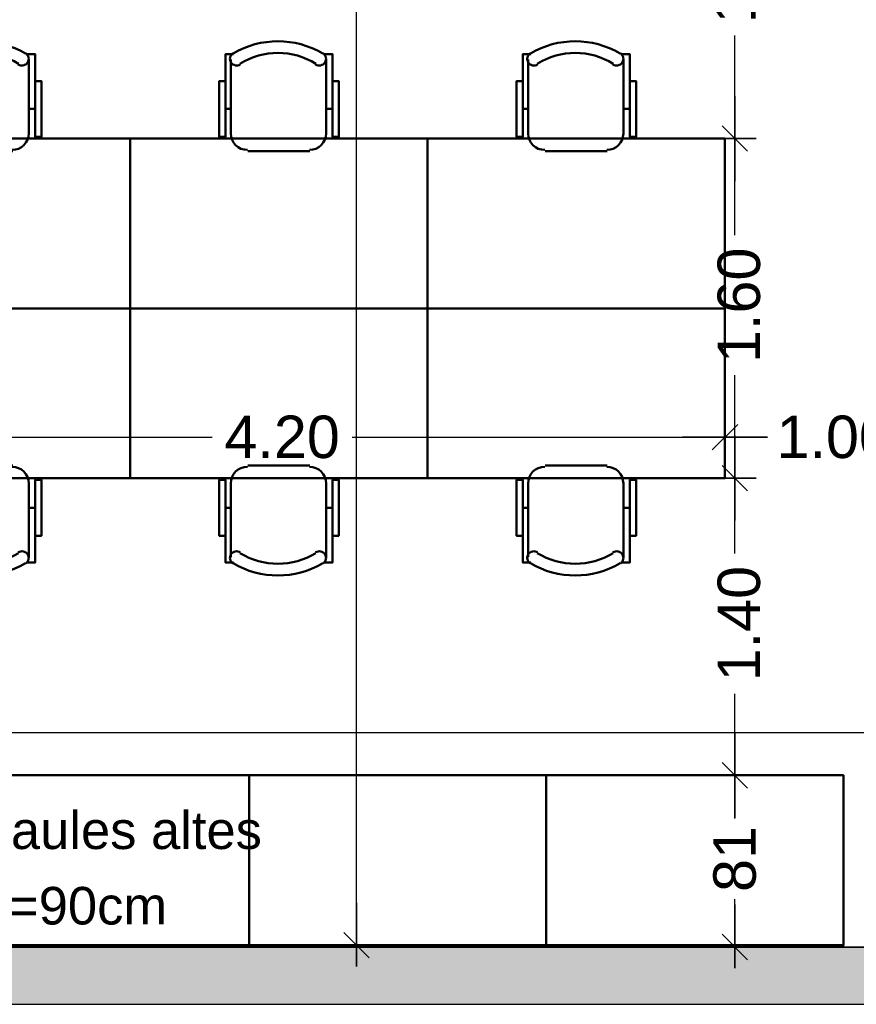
# Model space of a CAD drawing. Header units: metres. Extents: x -1 to 441, y -6 to 31.
# Tile 3 of 24: x 401.63 to 405.58, y 12.84 to 17.48. Entities that reach past the tile are written whole.
import ezdxf

# ---------------------------------------------------------------- set-up
doc = ezdxf.new("R2010")
doc.units = ezdxf.units.M
doc.header["$PDMODE"] = 65
doc.linetypes.add('CONTINUA', pattern=[0])
for name, color, linetype, lineweight in [('3D P4 MURS', 7, 'CONTINUA', 25), ('P4  SUPERFICI LLIURE', 7, 'CONTINUA', 25), ('P4 COTES', 7, 'CONTINUA', 25), ('P4 LOCAL', 7, 'CONTINUA', 25), ('P4 MOBLES', 7, 'CONTINUA', 25), ('P4 TEXT', 7, 'CONTINUA', 25)]:
    doc.layers.add(name, color=color, linetype=linetype, lineweight=lineweight)
doc.styles.add('ARIAL', font='arial.ttf')
doc.dimstyles.new('DIMSTYLE_2', dxfattribs={"dimtxt": 0.2, "dimasz": 0.2, "dimexe": 0, "dimexo": 1e-06, "dimgap": 0.1, "dimtad": 0, "dimrnd": 0.005, "dimzin": 4, "dimdsep": 46, "dimtxsty": 'ARIAL', "dimblk1": 'ALL_ML_STRICH', "dimblk2": 'ALL_ML_STRICH', "dimsah": 1, "dimcen": 0, "dimse1": 1, "dimse2": 1, "dimclrd": 2, "dimclre": 2, "dimclrt": 2, "dimadec": 0, "dimazin": 0, "dimtfac": 1, "dimtdec": 0, "dimtix": 1, "dimtmove": 2, "dimatfit": 3, "dimfxl": 0, "dimtzin": 0, "dimlwd": 0, "dimlwe": 35, "dimarcsym": 0})
doc.dimstyles.new('DIMSTYLE_3', dxfattribs={"dimtxt": 0.2, "dimasz": 0.2, "dimexe": 0, "dimexo": 1e-06, "dimgap": 0.1, "dimtad": 0, "dimrnd": 0.005, "dimzin": 4, "dimdsep": 46, "dimtxsty": 'ARIAL', "dimblk1": 'ALL_ML_STRICH', "dimblk2": 'ALL_ML_STRICH', "dimsah": 1, "dimcen": 0, "dimse1": 1, "dimse2": 1, "dimclrd": 2, "dimclre": 2, "dimclrt": 2, "dimadec": 0, "dimazin": 0, "dimtfac": 1, "dimtdec": 0, "dimtix": 1, "dimtmove": 2, "dimatfit": 3, "dimfxl": 0, "dimtzin": 0, "dimlwd": 0, "dimlwe": 35, "dimarcsym": 0})
doc.dimstyles.new('DIMSTYLE_8', dxfattribs={"dimtxt": 0.2, "dimasz": 0.2, "dimexe": 0, "dimexo": 1e-06, "dimgap": 0.1, "dimtad": 0, "dimdec": 0, "dimlfac": 100, "dimrnd": 0.5, "dimzin": 4, "dimdsep": 46, "dimtxsty": 'ARIAL', "dimblk1": 'ALL_ML_STRICH', "dimblk2": 'ALL_ML_STRICH', "dimsah": 1, "dimcen": 0, "dimse1": 1, "dimse2": 1, "dimclrd": 2, "dimclre": 2, "dimclrt": 2, "dimadec": 0, "dimazin": 0, "dimtfac": 1, "dimtdec": 0, "dimtix": 1, "dimtmove": 2, "dimatfit": 3, "dimfxl": 0, "dimtzin": 0, "dimlwd": 0, "dimlwe": 35, "dimarcsym": 0})

# ---------------------------------------------------------------- blocks, each defined once
blk = doc.blocks.new('OBJETO_COMPLEJO_24')
at = {"layer": 'P4 MOBLES', "color": 202, "linetype": 'CONTINUA', "lineweight": 50, "transparency": 33554687}
for p, q in [((402.629, 16.9408), (402.629, 17.2921)), ((403.0777, 17.2921), (403.0777, 16.9408)), ((402.6036, 17.0593), (402.629, 17.0593)), ((403.1074, 17.0593), (403.0777, 17.0593)), ((403.0015, 16.8603), (402.7094, 16.8603))]:
    blk.add_line(p, q, dxfattribs=at)
for points in [[(402.6036, 17.1905), (402.574, 17.1905), (402.574, 16.9281), (402.6036, 16.9281), (402.6036, 17.3175), (402.6417, 17.3175)], [(402.6382, 17.3219), (402.6333, 17.3178), (402.6294, 17.313), (402.6265, 17.3076), (402.6248, 17.3018), (402.6241, 17.2958), (402.6247, 17.2898), (402.6264, 17.2838), (402.6293, 17.2781), (402.6334, 17.2732), (402.6381, 17.2692), (402.6435, 17.2663), (402.6493, 17.2645), (402.6553, 17.2638), (402.6614, 17.2643), (402.6673, 17.2659), (402.673, 17.2688)], [(403.0282, 17.2688), (403.0339, 17.2659), (403.0399, 17.2643), (403.046, 17.2638), (403.052, 17.2645), (403.0578, 17.2663), (403.0631, 17.2692), (403.0679, 17.2732), (403.0719, 17.2781), (403.0749, 17.2838), (403.0766, 17.2898), (403.0771, 17.2958), (403.0765, 17.3018), (403.0747, 17.3076), (403.0719, 17.313), (403.068, 17.3178), (403.063, 17.3219)], [(403.1074, 17.1905), (403.137, 17.1905), (403.137, 16.9281), (403.1074, 16.9281), (403.1074, 17.3175), (403.065, 17.3175)], [(402.6284, 16.9442), (402.63, 16.9284), (402.6345, 16.9137), (402.6417, 16.9004), (402.6513, 16.8888), (402.6629, 16.8792), (402.6762, 16.872), (402.6909, 16.8675), (402.7067, 16.8659)], [(402.9988, 16.8659), (403.0146, 16.8675), (403.0293, 16.872), (403.0426, 16.8792), (403.0542, 16.8888), (403.0637, 16.9004), (403.0709, 16.9137), (403.0755, 16.9284), (403.0771, 16.9442)]]:
    blk.add_lwpolyline(points, dxfattribs=at)
blk.add_lwpolyline([(403.5561, 16.1195), (402.1549, 16.1195), (402.1549, 16.9196), (403.5561, 16.9196), (403.5561, 16.1195)], close=True, dxfattribs=at)
for centre, radius, start, end in [((402.8507, 16.9614), 0.4167, 59.5738, 120.4458), ((402.8507, 16.9826), 0.3405, 58.2581, 121.7649)]:
    blk.add_arc(centre, radius, start, end, dxfattribs=at)
blk = doc.blocks.new('OBJETO_COMPLEJO_25')
at = {"layer": 'P4 MOBLES', "color": 202, "linetype": 'CONTINUA', "lineweight": 50, "transparency": 33554687}
for p, q in [((403.0015, 15.3787), (402.7094, 15.3787)), ((402.629, 15.2983), (402.629, 14.9469)), ((403.0777, 14.9469), (403.0777, 15.2983)), ((402.6036, 15.1798), (402.629, 15.1798)), ((403.1074, 15.1798), (403.0777, 15.1798))]:
    blk.add_line(p, q, dxfattribs=at)
blk.add_lwpolyline([(403.5561, 16.1195), (402.1549, 16.1195), (402.1549, 15.3195), (403.5561, 15.3195), (403.5561, 16.1195)], close=True, dxfattribs=at)
for points in [[(402.6284, 15.2949), (402.63, 15.3107), (402.6345, 15.3254), (402.6417, 15.3387), (402.6513, 15.3503), (402.6629, 15.3598), (402.6762, 15.367), (402.6909, 15.3716), (402.7067, 15.3732)], [(402.9988, 15.3732), (403.0146, 15.3716), (403.0293, 15.367), (403.0426, 15.3598), (403.0542, 15.3503), (403.0637, 15.3387), (403.0709, 15.3254), (403.0755, 15.3107), (403.0771, 15.2949)], [(402.6036, 15.0485), (402.574, 15.0485), (402.574, 15.311), (402.6036, 15.311), (402.6036, 14.9215), (402.6417, 14.9215)], [(403.1074, 15.0485), (403.137, 15.0485), (403.137, 15.311), (403.1074, 15.311), (403.1074, 14.9215), (403.065, 14.9215)], [(402.6382, 14.9171), (402.6333, 14.9212), (402.6294, 14.926), (402.6265, 14.9314), (402.6248, 14.9372), (402.6241, 14.9432), (402.6247, 14.9493), (402.6264, 14.9553), (402.6293, 14.9609), (402.6334, 14.9659), (402.6381, 14.9698), (402.6435, 14.9727), (402.6493, 14.9746), (402.6553, 14.9753), (402.6614, 14.9748), (402.6673, 14.9731), (402.673, 14.9702)], [(403.0282, 14.9702), (403.0339, 14.9731), (403.0399, 14.9748), (403.046, 14.9753), (403.052, 14.9746), (403.0578, 14.9727), (403.0631, 14.9698), (403.0679, 14.9659), (403.0719, 14.9609), (403.0749, 14.9553), (403.0766, 14.9493), (403.0771, 14.9432), (403.0765, 14.9372), (403.0747, 14.9314), (403.0719, 14.926), (403.068, 14.9212), (403.063, 14.9171)]]:
    blk.add_lwpolyline(points, dxfattribs=at)
for centre, radius, start, end in [((402.8507, 15.2565), 0.3405, 238.2351, 301.7419), ((402.8507, 15.2777), 0.4167, 239.5542, 300.4262)]:
    blk.add_arc(centre, radius, start, end, dxfattribs=at)
blk = doc.blocks.new('OBJETO_COMPLEJO_26')
at = {"layer": 'P4 MOBLES', "color": 202, "linetype": 'CONTINUA', "lineweight": 50, "transparency": 33554687}
for p, q in [((401.2278, 16.9408), (401.2278, 17.2921)), ((401.6766, 17.2921), (401.6766, 16.9408)), ((401.2024, 17.0593), (401.2278, 17.0593)), ((401.7062, 17.0593), (401.6766, 17.0593)), ((401.6004, 16.8603), (401.3083, 16.8603))]:
    blk.add_line(p, q, dxfattribs=at)
for points in [[(401.2024, 17.1905), (401.1728, 17.1905), (401.1728, 16.9281), (401.2024, 16.9281), (401.2024, 17.3175), (401.2405, 17.3175)], [(401.237, 17.3219), (401.2321, 17.3178), (401.2282, 17.313), (401.2254, 17.3076), (401.2236, 17.3018), (401.223, 17.2958), (401.2235, 17.2898), (401.2252, 17.2838), (401.2282, 17.2781), (401.2322, 17.2732), (401.2369, 17.2692), (401.2423, 17.2663), (401.2481, 17.2645), (401.2541, 17.2638), (401.2602, 17.2643), (401.2662, 17.2659), (401.2718, 17.2688)], [(401.627, 17.2688), (401.6327, 17.2659), (401.6387, 17.2643), (401.6448, 17.2638), (401.6508, 17.2645), (401.6566, 17.2663), (401.6619, 17.2692), (401.6667, 17.2732), (401.6707, 17.2781), (401.6737, 17.2838), (401.6754, 17.2898), (401.6759, 17.2958), (401.6753, 17.3018), (401.6735, 17.3076), (401.6707, 17.313), (401.6668, 17.3178), (401.6618, 17.3219)], [(401.7062, 17.1905), (401.7358, 17.1905), (401.7358, 16.9281), (401.7062, 16.9281), (401.7062, 17.3175), (401.6639, 17.3175)], [(401.2272, 16.9442), (401.2288, 16.9284), (401.2333, 16.9137), (401.2406, 16.9004), (401.2501, 16.8888), (401.2617, 16.8792), (401.275, 16.872), (401.2897, 16.8675), (401.3055, 16.8659)], [(401.5976, 16.8659), (401.6134, 16.8675), (401.6281, 16.872), (401.6414, 16.8792), (401.653, 16.8888), (401.6625, 16.9004), (401.6698, 16.9137), (401.6743, 16.9284), (401.6759, 16.9442)]]:
    blk.add_lwpolyline(points, dxfattribs=at)
blk.add_lwpolyline([(402.1549, 16.1195), (400.7537, 16.1195), (400.7537, 16.9196), (402.1549, 16.9196), (402.1549, 16.1195)], close=True, dxfattribs=at)
for centre, radius, start, end in [((401.4495, 16.9614), 0.4167, 59.5738, 120.4458), ((401.4495, 16.9826), 0.3405, 58.2581, 121.7649)]:
    blk.add_arc(centre, radius, start, end, dxfattribs=at)
blk = doc.blocks.new('OBJETO_COMPLEJO_27')
at = {"layer": 'P4 MOBLES', "color": 202, "linetype": 'CONTINUA', "lineweight": 50, "transparency": 33554687}
for p, q in [((401.6004, 15.3787), (401.3083, 15.3787)), ((401.2278, 15.2983), (401.2278, 14.9469)), ((401.6766, 14.9469), (401.6766, 15.2983)), ((401.2024, 15.1798), (401.2278, 15.1798)), ((401.7062, 15.1798), (401.6766, 15.1798))]:
    blk.add_line(p, q, dxfattribs=at)
blk.add_lwpolyline([(402.1549, 16.1195), (400.7537, 16.1195), (400.7537, 15.3195), (402.1549, 15.3195), (402.1549, 16.1195)], close=True, dxfattribs=at)
for points in [[(401.2272, 15.2949), (401.2288, 15.3107), (401.2333, 15.3254), (401.2406, 15.3387), (401.2501, 15.3503), (401.2617, 15.3598), (401.275, 15.367), (401.2897, 15.3716), (401.3055, 15.3732)], [(401.5976, 15.3732), (401.6134, 15.3716), (401.6281, 15.367), (401.6414, 15.3598), (401.653, 15.3503), (401.6625, 15.3387), (401.6698, 15.3254), (401.6743, 15.3107), (401.6759, 15.2949)], [(401.2024, 15.0485), (401.1728, 15.0485), (401.1728, 15.311), (401.2024, 15.311), (401.2024, 14.9215), (401.2405, 14.9215)], [(401.7062, 15.0485), (401.7358, 15.0485), (401.7358, 15.311), (401.7062, 15.311), (401.7062, 14.9215), (401.6639, 14.9215)], [(401.237, 14.9171), (401.2321, 14.9212), (401.2282, 14.926), (401.2254, 14.9314), (401.2236, 14.9372), (401.223, 14.9432), (401.2235, 14.9493), (401.2252, 14.9553), (401.2282, 14.9609), (401.2322, 14.9659), (401.2369, 14.9698), (401.2423, 14.9727), (401.2481, 14.9746), (401.2541, 14.9753), (401.2602, 14.9748), (401.2662, 14.9731), (401.2718, 14.9702)], [(401.627, 14.9702), (401.6327, 14.9731), (401.6387, 14.9748), (401.6448, 14.9753), (401.6508, 14.9746), (401.6566, 14.9727), (401.6619, 14.9698), (401.6667, 14.9659), (401.6707, 14.9609), (401.6737, 14.9553), (401.6754, 14.9493), (401.6759, 14.9432), (401.6753, 14.9372), (401.6735, 14.9314), (401.6707, 14.926), (401.6668, 14.9212), (401.6618, 14.9171)]]:
    blk.add_lwpolyline(points, dxfattribs=at)
for centre, radius, start, end in [((401.4495, 15.2565), 0.3405, 238.2351, 301.7419), ((401.4495, 15.2777), 0.4167, 239.5542, 300.4262)]:
    blk.add_arc(centre, radius, start, end, dxfattribs=at)
blk = doc.blocks.new('OBJETO_COMPLEJO_28')
at = {"layer": 'P4 MOBLES', "color": 202, "linetype": 'CONTINUA', "lineweight": 50, "transparency": 33554687}
for p, q in [((404.0302, 16.9408), (404.0302, 17.2921)), ((404.4789, 17.2921), (404.4789, 16.9408)), ((404.0048, 17.0593), (404.0302, 17.0593)), ((404.5085, 17.0593), (404.4789, 17.0593)), ((404.4027, 16.8603), (404.1106, 16.8603))]:
    blk.add_line(p, q, dxfattribs=at)
for points in [[(404.0048, 17.1905), (403.9752, 17.1905), (403.9752, 16.9281), (404.0048, 16.9281), (404.0048, 17.3175), (404.0429, 17.3175)], [(404.0394, 17.3219), (404.0345, 17.3178), (404.0306, 17.313), (404.0277, 17.3076), (404.0259, 17.3018), (404.0253, 17.2958), (404.0258, 17.2898), (404.0276, 17.2838), (404.0305, 17.2781), (404.0345, 17.2732), (404.0393, 17.2692), (404.0447, 17.2663), (404.0504, 17.2645), (404.0565, 17.2638), (404.0625, 17.2643), (404.0685, 17.2659), (404.0742, 17.2688)], [(404.4294, 17.2688), (404.4351, 17.2659), (404.4411, 17.2643), (404.4471, 17.2638), (404.4532, 17.2645), (404.4589, 17.2663), (404.4643, 17.2692), (404.4691, 17.2732), (404.4731, 17.2781), (404.476, 17.2838), (404.4778, 17.2898), (404.4783, 17.2958), (404.4776, 17.3018), (404.4759, 17.3076), (404.473, 17.313), (404.4691, 17.3178), (404.4642, 17.3219)], [(404.5085, 17.1905), (404.5382, 17.1905), (404.5382, 16.9281), (404.5085, 16.9281), (404.5085, 17.3175), (404.4662, 17.3175)], [(404.0296, 16.9442), (404.0311, 16.9284), (404.0357, 16.9137), (404.0429, 16.9004), (404.0525, 16.8888), (404.0641, 16.8792), (404.0774, 16.872), (404.0921, 16.8675), (404.1079, 16.8659)], [(404.4, 16.8659), (404.4157, 16.8675), (404.4304, 16.872), (404.4438, 16.8792), (404.4553, 16.8888), (404.4649, 16.9004), (404.4721, 16.9137), (404.4767, 16.9284), (404.4783, 16.9442)]]:
    blk.add_lwpolyline(points, dxfattribs=at)
blk.add_lwpolyline([(404.9573, 16.1195), (403.5561, 16.1195), (403.5561, 16.9196), (404.9573, 16.9196), (404.9573, 16.1195)], close=True, dxfattribs=at)
for centre, radius, start, end in [((404.2519, 16.9614), 0.4167, 59.5738, 120.4458), ((404.2519, 16.9826), 0.3405, 58.2581, 121.7649)]:
    blk.add_arc(centre, radius, start, end, dxfattribs=at)
blk = doc.blocks.new('OBJETO_COMPLEJO_29')
at = {"layer": 'P4 MOBLES', "color": 202, "linetype": 'CONTINUA', "lineweight": 50, "transparency": 33554687}
for p, q in [((404.4027, 15.3787), (404.1106, 15.3787)), ((404.0302, 15.2983), (404.0302, 14.9469)), ((404.4789, 14.9469), (404.4789, 15.2983)), ((404.0048, 15.1798), (404.0302, 15.1798)), ((404.5085, 15.1798), (404.4789, 15.1798))]:
    blk.add_line(p, q, dxfattribs=at)
blk.add_lwpolyline([(404.9573, 16.1195), (403.5561, 16.1195), (403.5561, 15.3195), (404.9573, 15.3195), (404.9573, 16.1195)], close=True, dxfattribs=at)
for points in [[(404.0296, 15.2949), (404.0311, 15.3107), (404.0357, 15.3254), (404.0429, 15.3387), (404.0525, 15.3503), (404.0641, 15.3598), (404.0774, 15.367), (404.0921, 15.3716), (404.1079, 15.3732)], [(404.4, 15.3732), (404.4157, 15.3716), (404.4304, 15.367), (404.4438, 15.3598), (404.4553, 15.3503), (404.4649, 15.3387), (404.4721, 15.3254), (404.4767, 15.3107), (404.4783, 15.2949)], [(404.0048, 15.0485), (403.9752, 15.0485), (403.9752, 15.311), (404.0048, 15.311), (404.0048, 14.9215), (404.0429, 14.9215)], [(404.5085, 15.0485), (404.5382, 15.0485), (404.5382, 15.311), (404.5085, 15.311), (404.5085, 14.9215), (404.4662, 14.9215)], [(404.0394, 14.9171), (404.0345, 14.9212), (404.0306, 14.926), (404.0277, 14.9314), (404.0259, 14.9372), (404.0253, 14.9432), (404.0258, 14.9493), (404.0276, 14.9553), (404.0305, 14.9609), (404.0345, 14.9659), (404.0393, 14.9698), (404.0447, 14.9727), (404.0504, 14.9746), (404.0565, 14.9753), (404.0625, 14.9748), (404.0685, 14.9731), (404.0742, 14.9702)], [(404.4294, 14.9702), (404.4351, 14.9731), (404.4411, 14.9748), (404.4471, 14.9753), (404.4532, 14.9746), (404.4589, 14.9727), (404.4643, 14.9698), (404.4691, 14.9659), (404.4731, 14.9609), (404.476, 14.9553), (404.4778, 14.9493), (404.4783, 14.9432), (404.4776, 14.9372), (404.4759, 14.9314), (404.473, 14.926), (404.4691, 14.9212), (404.4642, 14.9171)]]:
    blk.add_lwpolyline(points, dxfattribs=at)
for centre, radius, start, end in [((404.2519, 15.2565), 0.3405, 238.2351, 301.7419), ((404.2519, 15.2777), 0.4167, 239.5542, 300.4262)]:
    blk.add_arc(centre, radius, start, end, dxfattribs=at)
blk = doc.blocks.new('ALL_ML_STRICH')
at = {"color": 0, "linetype": 'ByBlock', "lineweight": -2}
for p, q in [((0, -0.5), (0, 0.5)), ((-0.3, -0.3), (0.3, 0.3)), ((-1, 0), (0.5, 0))]:
    blk.add_line(p, q, dxfattribs=at)
blk = doc.blocks.new('*D55')
at = {"layer": 'DEFPOINTS', "color": 2, "linetype": 'CONTINUA', "lineweight": 35, "transparency": 33554687}
for p in [(398.297, 14.1206), (423.872, 13.8758), (398.297, 13.1195)]:
    blk.add_point(p, dxfattribs=at)
at = {"layer": 'P4 COTES', "color": 2, "linetype": 'CONTINUA', "lineweight": -2, "transparency": 33554687}
for p, q in [((398.297, 14.1206), (410.6911, 14.1206)), ((411.4911, 14.1206), (423.872, 14.1206))]:
    blk.add_line(p, q, dxfattribs=at)
at = {"layer": 'P4 COTES', "color": 2, "linetype": 'CONTINUA', "lineweight": 35, "transparency": 33554687, "xscale": 0.2, "yscale": 0.2, "zscale": 0.2, "rotation": 180}
blk.add_blockref('ALL_ML_STRICH', (398.297, 14.1206), dxfattribs=at)
at = {"layer": 'P4 COTES', "color": 2, "linetype": 'CONTINUA', "lineweight": 35, "transparency": 33554687, "xscale": 0.2, "yscale": 0.2, "zscale": 0.2}
blk.add_blockref('ALL_ML_STRICH', (423.872, 14.1206), dxfattribs=at)
at = {"layer": 'P4 COTES', "color": 2, "linetype": 'CONTINUA', "lineweight": 35, "transparency": 33554687, "insert": (411.0911, 14.1206), "char_height": 0.2, "width": 1, "attachment_point": 5, "style": 'ARIAL'}
blk.add_mtext('\\A1;{\\A1;{25.58\\H0.132000;\\S^ ;}}', dxfattribs=at)
blk = doc.blocks.new('*D57')
at = {"layer": 'DEFPOINTS', "color": 2, "linetype": 'CONTINUA', "lineweight": 35, "transparency": 33554687}
for p in [(404.9573, 15.8023), (400.7537, 15.513), (400.7537, 15.439)]:
    blk.add_point(p, dxfattribs=at)
at = {"layer": 'P4 COTES', "color": 2, "linetype": 'CONTINUA', "lineweight": -2, "transparency": 33554687}
for p, q in [((400.7537, 15.513), (402.5403, 15.513)), ((403.2003, 15.513), (404.9573, 15.513))]:
    blk.add_line(p, q, dxfattribs=at)
at = {"layer": 'P4 COTES', "color": 2, "linetype": 'CONTINUA', "lineweight": 35, "transparency": 33554687, "xscale": 0.2, "yscale": 0.2, "zscale": 0.2, "rotation": 180}
blk.add_blockref('ALL_ML_STRICH', (400.7537, 15.513), dxfattribs=at)
at = {"layer": 'P4 COTES', "color": 2, "linetype": 'CONTINUA', "lineweight": 35, "transparency": 33554687, "xscale": 0.2, "yscale": 0.2, "zscale": 0.2}
blk.add_blockref('ALL_ML_STRICH', (404.9573, 15.513), dxfattribs=at)
at = {"layer": 'P4 COTES', "color": 2, "linetype": 'CONTINUA', "lineweight": 35, "transparency": 33554687, "insert": (402.8703, 15.513), "char_height": 0.2, "width": 0.8, "attachment_point": 5, "style": 'ARIAL'}
blk.add_mtext('\\A1;{\\A1;{4.20\\H0.132000;\\S^ ;}}', dxfattribs=at)
blk = doc.blocks.new('*D58')
at = {"layer": 'DEFPOINTS', "color": 2, "linetype": 'CONTINUA', "lineweight": 35, "transparency": 33554687}
for p in [(405.9573, 15.8785), (404.9573, 15.8023), (404.9573, 15.513)]:
    blk.add_point(p, dxfattribs=at)
at = {"layer": 'P4 COTES', "color": 2, "linetype": 'CONTINUA', "lineweight": -2, "transparency": 33554687}
for p, q in [((404.9573, 15.513), (405.1421, 15.513)), ((405.8021, 15.513), (405.9573, 15.513))]:
    blk.add_line(p, q, dxfattribs=at)
at = {"layer": 'P4 COTES', "color": 2, "linetype": 'CONTINUA', "lineweight": 35, "transparency": 33554687, "xscale": 0.2, "yscale": 0.2, "zscale": 0.2, "rotation": 180}
blk.add_blockref('ALL_ML_STRICH', (404.9573, 15.513), dxfattribs=at)
at = {"layer": 'P4 COTES', "color": 2, "linetype": 'CONTINUA', "lineweight": 35, "transparency": 33554687, "xscale": 0.2, "yscale": 0.2, "zscale": 0.2}
blk.add_blockref('ALL_ML_STRICH', (405.9573, 15.513), dxfattribs=at)
at = {"layer": 'P4 COTES', "color": 2, "linetype": 'CONTINUA', "lineweight": 35, "transparency": 33554687, "insert": (405.4721, 15.513), "char_height": 0.2, "width": 0.8, "attachment_point": 5, "style": 'ARIAL'}
blk.add_mtext('\\A1;{\\A1;{1.00\\H0.132000;\\S^ ;}}', dxfattribs=at)
blk = doc.blocks.new('*D89')
at = {"layer": 'DEFPOINTS', "color": 2, "linetype": 'CONTINUA', "lineweight": 35, "transparency": 33554687}
for p in [(402.9973, 23.5147), (403.2206, 13.1195), (403.7032, 13.1195)]:
    blk.add_point(p, dxfattribs=at)
at = {"layer": 'P4 COTES', "color": 2, "linetype": 'CONTINUA', "lineweight": -2, "transparency": 33554687}
for p, q in [((403.2206, 18.7241), (403.2206, 23.5147)), ((403.2206, 13.1195), (403.2206, 17.9241))]:
    blk.add_line(p, q, dxfattribs=at)
at = {"layer": 'P4 COTES', "color": 2, "linetype": 'CONTINUA', "lineweight": 35, "transparency": 33554687, "xscale": 0.2, "yscale": 0.2, "zscale": 0.2}
for p, rotation in [((403.2206, 23.5147), 90), ((403.2206, 13.1195), 270)]:
    blk.add_blockref('ALL_ML_STRICH', p, dxfattribs=dict(at, rotation=rotation))
at = {"layer": 'P4 COTES', "color": 2, "linetype": 'CONTINUA', "lineweight": 35, "transparency": 33554687, "insert": (403.2206, 18.3241), "char_height": 0.2, "width": 1, "attachment_point": 5, "rotation": 90, "style": 'ARIAL'}
blk.add_mtext('\\A1;{\\A1;{10.40\\H0.132000;\\S^ ;}}', dxfattribs=at)
blk = doc.blocks.new('*D137')
at = {"layer": 'DEFPOINTS', "color": 2, "linetype": 'CONTINUA', "lineweight": 35, "transparency": 33554687}
for p in [(405.4364, 13.9195), (405.0038, 13.1106), (406.0427, 13.1106)]:
    blk.add_point(p, dxfattribs=at)
at = {"layer": 'P4 COTES', "color": 2, "linetype": 'CONTINUA', "lineweight": -2, "transparency": 33554687}
for p, q in [((405.0038, 13.7153), (405.0038, 13.9195)), ((405.0038, 13.1106), (405.0038, 13.3353))]:
    blk.add_line(p, q, dxfattribs=at)
at = {"layer": 'P4 COTES', "color": 2, "linetype": 'CONTINUA', "lineweight": 35, "transparency": 33554687, "xscale": 0.2, "yscale": 0.2, "zscale": 0.2}
for p, rotation in [((405.0038, 13.9195), 90), ((405.0038, 13.1106), 270)]:
    blk.add_blockref('ALL_ML_STRICH', p, dxfattribs=dict(at, rotation=rotation))
at = {"layer": 'P4 COTES', "color": 2, "linetype": 'CONTINUA', "lineweight": 35, "transparency": 33554687, "insert": (405.0038, 13.5253), "char_height": 0.2, "width": 0.4, "attachment_point": 5, "rotation": 90, "style": 'ARIAL'}
blk.add_mtext('\\A1;{81}', dxfattribs=at)
blk = doc.blocks.new('*D138')
at = {"layer": 'DEFPOINTS', "color": 2, "linetype": 'CONTINUA', "lineweight": 35, "transparency": 33554687}
for p in [(405.3103, 15.3195), (405.0038, 13.9195), (405.4364, 13.9195)]:
    blk.add_point(p, dxfattribs=at)
at = {"layer": 'P4 COTES', "color": 2, "linetype": 'CONTINUA', "lineweight": -2, "transparency": 33554687}
for p, q in [((405.0038, 14.9642), (405.0038, 15.3195)), ((405.0038, 13.9195), (405.0038, 14.3042))]:
    blk.add_line(p, q, dxfattribs=at)
at = {"layer": 'P4 COTES', "color": 2, "linetype": 'CONTINUA', "lineweight": 35, "transparency": 33554687, "xscale": 0.2, "yscale": 0.2, "zscale": 0.2}
for p, rotation in [((405.0038, 15.3195), 90), ((405.0038, 13.9195), 270)]:
    blk.add_blockref('ALL_ML_STRICH', p, dxfattribs=dict(at, rotation=rotation))
at = {"layer": 'P4 COTES', "color": 2, "linetype": 'CONTINUA', "lineweight": 35, "transparency": 33554687, "insert": (405.0238, 14.6342), "char_height": 0.2, "width": 0.8, "attachment_point": 5, "rotation": 90, "style": 'ARIAL'}
blk.add_mtext('\\A1;{\\A1;{1.40\\H0.132000;\\S^ ;}}', dxfattribs=at)
blk = doc.blocks.new('*D139')
at = {"layer": 'DEFPOINTS', "color": 2, "linetype": 'CONTINUA', "lineweight": 35, "transparency": 33554687}
for p in [(405.399, 16.9196), (405.0038, 15.3195), (405.3103, 15.3195)]:
    blk.add_point(p, dxfattribs=at)
at = {"layer": 'P4 COTES', "color": 2, "linetype": 'CONTINUA', "lineweight": -2, "transparency": 33554687}
for p, q in [((405.0038, 16.4643), (405.0038, 16.9196)), ((405.0038, 15.3195), (405.0038, 15.8043))]:
    blk.add_line(p, q, dxfattribs=at)
at = {"layer": 'P4 COTES', "color": 2, "linetype": 'CONTINUA', "lineweight": 35, "transparency": 33554687, "xscale": 0.2, "yscale": 0.2, "zscale": 0.2}
for p, rotation in [((405.0038, 16.9196), 90), ((405.0038, 15.3195), 270)]:
    blk.add_blockref('ALL_ML_STRICH', p, dxfattribs=dict(at, rotation=rotation))
at = {"layer": 'P4 COTES', "color": 2, "linetype": 'CONTINUA', "lineweight": 35, "transparency": 33554687, "insert": (405.0238, 16.1343), "char_height": 0.2, "width": 0.8, "attachment_point": 5, "rotation": 90, "style": 'ARIAL'}
blk.add_mtext('\\A1;{\\A1;{1.60\\H0.132000;\\S^ ;}}', dxfattribs=at)
blk = doc.blocks.new('*D140')
at = {"layer": 'DEFPOINTS', "color": 2, "linetype": 'CONTINUA', "lineweight": 35, "transparency": 33554687}
for p in [(405.6636, 18.5201), (405.0038, 16.9196), (405.399, 16.9196)]:
    blk.add_point(p, dxfattribs=at)
at = {"layer": 'P4 COTES', "color": 2, "linetype": 'CONTINUA', "lineweight": -2, "transparency": 33554687}
for p, q in [((405.0038, 18.0646), (405.0038, 18.5201)), ((405.0038, 16.9196), (405.0038, 17.4046))]:
    blk.add_line(p, q, dxfattribs=at)
at = {"layer": 'P4 COTES', "color": 2, "linetype": 'CONTINUA', "lineweight": 35, "transparency": 33554687, "xscale": 0.2, "yscale": 0.2, "zscale": 0.2}
for p, rotation in [((405.0038, 18.5201), 90), ((405.0038, 16.9196), 270)]:
    blk.add_blockref('ALL_ML_STRICH', p, dxfattribs=dict(at, rotation=rotation))
at = {"layer": 'P4 COTES', "color": 2, "linetype": 'CONTINUA', "lineweight": 35, "transparency": 33554687, "insert": (405.0038, 17.7346), "char_height": 0.2, "width": 0.8, "attachment_point": 5, "rotation": 90, "style": 'ARIAL'}
blk.add_mtext('\\A1;{\\A1;{1.60\\H0.132000;\\S^ ;}}', dxfattribs=at)

msp = doc.modelspace()

# ---------------------------------------------------------------- hatches: boundary and pattern name
at = {"layer": '3D P4 MURS', "linetype": 'CONTINUA', "lineweight": 18, "true_color": 0xa0a0a0, "transparency": 33554687}
msp.add_hatch(color=253, dxfattribs=at).paths.add_polyline_path([(398.2417, 12.8406), (423.6575, 12.8406), (423.7134, 13.1106), (398.2952, 13.1106)])

# ---------------------------------------------------------------- linework, layer by layer
at = {"layer": '3D P4 MURS', "color": 7, "linetype": 'CONTINUA', "lineweight": 25, "transparency": 33554687}
for p, q in [((423.7134, 13.1106), (398.2952, 13.1106)), ((398.2417, 12.8406), (423.6575, 12.8406))]:
    msp.add_line(p, q, dxfattribs=at)
at = {"layer": 'P4  SUPERFICI LLIURE', "color": 7, "linetype": 'CONTINUA', "lineweight": 25, "transparency": 33554687}
for p, q in [((402.6752, 17.3393), (402.7125, 17.3545)), ((402.7125, 17.3545), (402.751, 17.366)), ((402.751, 17.366), (402.7905, 17.3737)), ((402.7905, 17.3737), (402.8305, 17.3776)), ((402.8305, 17.3776), (402.8707, 17.3776)), ((402.8707, 17.3776), (402.9108, 17.3737)), ((402.9108, 17.3737), (402.9503, 17.366)), ((402.9503, 17.366), (402.9888, 17.3545)), ((402.9888, 17.3545), (403.0261, 17.3394)), ((404.0764, 17.3393), (404.1136, 17.3545)), ((404.1136, 17.3545), (404.1522, 17.366)), ((404.1522, 17.366), (404.1917, 17.3737)), ((404.1917, 17.3737), (404.2317, 17.3776)), ((404.2317, 17.3776), (404.2719, 17.3776)), ((404.2719, 17.3776), (404.312, 17.3737)), ((404.312, 17.3737), (404.3514, 17.366)), ((404.3514, 17.366), (404.39, 17.3545)), ((404.39, 17.3545), (404.4273, 17.3394)), ((401.6249, 17.3394), (401.6682, 17.3167)), ((401.6682, 17.3167), (401.6672, 17.3175)), ((401.6672, 17.3175), (401.7062, 17.3175)), ((401.7062, 17.3175), (401.7062, 17.1905)), ((402.6036, 17.1905), (402.6036, 17.3175)), ((402.6036, 17.3175), (402.6329, 17.3175)), ((402.6315, 17.3164), (402.6752, 17.3393)), ((402.6329, 17.3175), (402.6315, 17.3164)), ((403.0261, 17.3394), (403.0694, 17.3167)), ((403.0694, 17.3167), (403.0684, 17.3175)), ((403.0684, 17.3175), (403.1074, 17.3175)), ((403.1074, 17.3175), (403.1074, 17.1905)), ((404.0048, 17.1905), (404.0048, 17.3175)), ((404.0048, 17.3175), (404.0341, 17.3175)), ((404.0327, 17.3164), (404.0764, 17.3393)), ((404.0341, 17.3175), (404.0327, 17.3164)), ((404.4273, 17.3394), (404.4705, 17.3167)), ((404.4705, 17.3167), (404.4695, 17.3175)), ((404.4695, 17.3175), (404.5085, 17.3175)), ((404.5085, 17.3175), (404.5085, 17.1905)), ((401.7062, 17.1905), (401.7358, 17.1905)), ((401.7358, 17.1905), (401.7358, 16.9196)), ((402.574, 16.9196), (402.574, 17.1905)), ((402.574, 17.1905), (402.6036, 17.1905)), ((403.1074, 17.1905), (403.137, 17.1905)), ((403.137, 17.1905), (403.137, 16.9196)), ((403.9752, 16.9196), (403.9752, 17.1905)), ((403.9752, 17.1905), (404.0048, 17.1905)), ((404.5085, 17.1905), (404.5382, 17.1905)), ((404.5382, 17.1905), (404.5382, 16.9196)), ((401.7358, 16.9196), (402.574, 16.9196)), ((403.137, 16.9196), (403.9752, 16.9196)), ((404.5382, 16.9196), (404.9573, 16.9196)), ((404.9573, 16.9196), (404.9573, 15.3195)), ((402.574, 15.3195), (401.7358, 15.3195)), ((401.7358, 15.3195), (401.7358, 15.0485)), ((402.574, 15.0485), (402.574, 15.3195)), ((403.9752, 15.3195), (403.137, 15.3195)), ((403.137, 15.3195), (403.137, 15.0485)), ((403.9752, 15.0485), (403.9752, 15.3195)), ((404.9573, 15.3195), (404.5382, 15.3195)), ((404.5382, 15.3195), (404.5382, 15.0485)), ((401.7358, 15.0485), (401.7062, 15.0485)), ((401.7062, 15.0485), (401.7062, 14.9215)), ((402.6036, 15.0485), (402.574, 15.0485)), ((402.6036, 14.9215), (402.6036, 15.0485)), ((403.137, 15.0485), (403.1074, 15.0485)), ((403.1074, 15.0485), (403.1074, 14.9215)), ((404.0048, 15.0485), (403.9752, 15.0485)), ((404.0048, 14.9215), (404.0048, 15.0485)), ((404.5382, 15.0485), (404.5085, 15.0485)), ((404.5085, 15.0485), (404.5085, 14.9215)), ((401.6682, 14.9224), (401.6249, 14.8997)), ((401.6672, 14.9215), (401.6682, 14.9224)), ((401.7062, 14.9215), (401.6672, 14.9215)), ((402.6329, 14.9215), (402.6036, 14.9215)), ((402.6752, 14.8998), (402.6315, 14.9226)), ((402.6315, 14.9226), (402.6329, 14.9215)), ((402.7125, 14.8846), (402.6752, 14.8998)), ((403.0261, 14.8997), (402.9888, 14.8845)), ((403.0694, 14.9224), (403.0261, 14.8997)), ((403.0684, 14.9215), (403.0694, 14.9224)), ((403.1074, 14.9215), (403.0684, 14.9215)), ((404.0341, 14.9215), (404.0048, 14.9215)), ((404.0764, 14.8998), (404.0327, 14.9226)), ((404.0327, 14.9226), (404.0341, 14.9215)), ((404.1136, 14.8846), (404.0764, 14.8998)), ((404.4273, 14.8997), (404.39, 14.8845)), ((404.4705, 14.9224), (404.4273, 14.8997)), ((404.4695, 14.9215), (404.4705, 14.9224)), ((404.5085, 14.9215), (404.4695, 14.9215)), ((402.751, 14.8731), (402.7125, 14.8846)), ((402.7905, 14.8654), (402.751, 14.8731)), ((402.8305, 14.8615), (402.7905, 14.8654)), ((402.8707, 14.8615), (402.8305, 14.8615)), ((402.9108, 14.8653), (402.8707, 14.8615)), ((402.9503, 14.8731), (402.9108, 14.8653)), ((402.9888, 14.8845), (402.9503, 14.8731)), ((404.1522, 14.8731), (404.1136, 14.8846)), ((404.1917, 14.8654), (404.1522, 14.8731)), ((404.2317, 14.8615), (404.1917, 14.8654)), ((404.2719, 14.8615), (404.2317, 14.8615)), ((404.312, 14.8653), (404.2719, 14.8615)), ((404.3514, 14.8731), (404.312, 14.8653)), ((404.39, 14.8845), (404.3514, 14.8731)), ((401.3153, 13.9195), (405.5153, 13.9195)), ((405.5153, 13.9195), (405.5153, 13.1106)), ((405.5153, 13.1106), (406.0493, 13.1106))]:
    msp.add_line(p, q, dxfattribs=at)
at = {"layer": 'P4 LOCAL', "color": 7, "linetype": 'CONTINUA', "lineweight": 25, "transparency": 33554687}
msp.add_line((398.2952, 13.1106), (423.7134, 13.1106), dxfattribs=at)
at = {"layer": 'P4 MOBLES', "color": 202, "linetype": 'CONTINUA', "lineweight": 50, "transparency": 33554687}
for points in [[(401.3153, 13.1195), (401.3153, 13.9195), (402.7153, 13.9195), (402.7153, 13.1195), (401.3153, 13.1195)], [(402.7153, 13.1195), (402.7153, 13.9195), (404.1153, 13.9195), (404.1153, 13.1195), (402.7153, 13.1195)], [(404.1153, 13.1195), (404.1153, 13.9195), (405.5153, 13.9195), (405.5153, 13.1195), (404.1153, 13.1195)]]:
    msp.add_lwpolyline(points, close=True, dxfattribs=at)

# ---------------------------------------------------------------- block references
for name in ['OBJETO_COMPLEJO_26', 'OBJETO_COMPLEJO_24', 'OBJETO_COMPLEJO_28', 'OBJETO_COMPLEJO_27', 'OBJETO_COMPLEJO_25', 'OBJETO_COMPLEJO_29']:
    msp.add_blockref(name, (0, 0), dxfattribs=at)

# ---------------------------------------------------------------- texts
at = {"layer": 'P4 TEXT', "color": 7, "linetype": 'CONTINUA', "lineweight": 25, "transparency": 33554687, "insert": (401.4413, 13.7494), "char_height": 0.177079, "width": 1.428666, "attachment_point": 1, "line_spacing_factor": 1.204819, "style": 'ARIAL'}
msp.add_mtext('\\A1;{\\fArial|i0|b0;\\H0.177079;\\W1.000000;\\C7;Taules altes}\\P{\\fArial|i0|b0;\\H0.177079;\\W1.000000;\\C7;h=90cm}\\P', dxfattribs=at)

# ---------------------------------------------------------------- dimensions: what is measured, and where the dimension line sits
at = {"layer": 'P4 COTES', "color": 2, "linetype": 'CONTINUA', "lineweight": 35, "transparency": 33554687}
for base, p1, p2, dimstyle, picture, middle in [((403.2206, 23.5147), (403.7032, 13.1195), (402.9973, 23.5147), 'DIMSTYLE_3', '*D89', (403.2206, 18.3241)), ((405.0038, 18.5201), (405.399, 16.9196), (405.6636, 18.5201), 'DIMSTYLE_3', '*D140', (405.0038, 17.7346)), ((405.0038, 16.9196), (405.3103, 15.3195), (405.399, 16.9196), 'DIMSTYLE_3', '*D139', (405.0238, 16.1343)), ((405.0038, 15.3195), (405.4364, 13.9195), (405.3103, 15.3195), 'DIMSTYLE_3', '*D138', (405.0238, 14.6342)), ((405.0038, 13.9195), (406.0427, 13.1106), (405.4364, 13.9195), 'DIMSTYLE_8', '*D137', (405.0038, 13.5253))]:
    dim = msp.add_linear_dim(base=base, p1=p1, p2=p2, angle=90, dimstyle=dimstyle, override={"dimpost": '<>', "dimclrd": 2, "dimclre": 2, "dimclrt": 2, "dimlwd": 0, "dimlwe": 35}, dxfattribs=at)
    dim.commit()
    dim.dimension.update_dxf_attribs({"geometry": picture, "text_midpoint": middle, "dimtype": 160})
for base, p1, p2, dimstyle, picture, middle in [((405.9573, 15.513), (404.9573, 15.8023), (405.9573, 15.8785), 'DIMSTYLE_3', '*D58', (405.4721, 15.513)), ((404.9573, 15.513), (400.7537, 15.439), (404.9573, 15.8023), 'DIMSTYLE_3', '*D57', (402.8703, 15.513)), ((423.87202, 14.12061), (398.29698, 13.11946), (423.87202, 13.87583), 'DIMSTYLE_2', '*D55', (411.09105, 14.12061))]:
    dim = msp.add_linear_dim(base=base, p1=p1, p2=p2, dimstyle=dimstyle, override={"dimpost": '<>', "dimclrd": 2, "dimclre": 2, "dimclrt": 2, "dimlwd": 0, "dimlwe": 35}, dxfattribs=at)
    dim.commit()
    dim.dimension.update_dxf_attribs({"geometry": picture, "text_midpoint": middle, "dimtype": 160})

doc.saveas('drawing.dxf')
